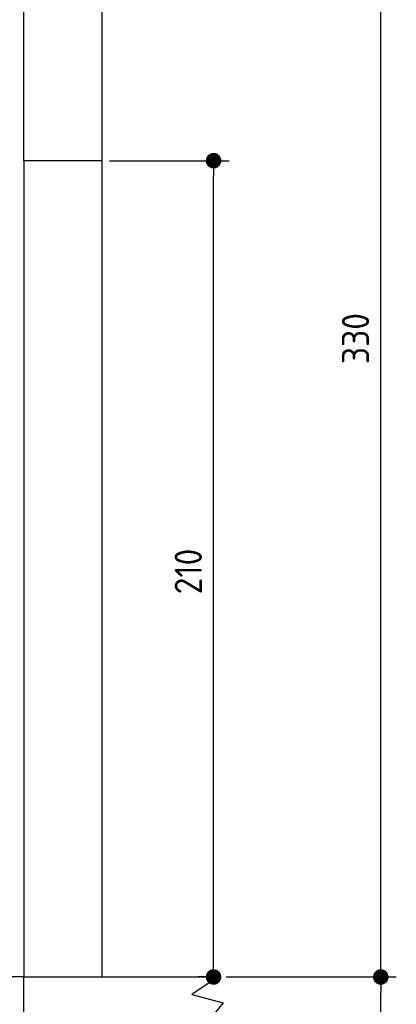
# Model space of a CAD drawing. Extents: x 562 to 7231, y 5917 to 11926.
# Tile 62 of 66: x 6262 to 7231, y 8046 to 10579. Entities that reach past the tile are written whole.
import ezdxf

# ---------------------------------------------------------------- set-up
doc = ezdxf.new("R2010")
doc.units = 0
doc.layers.get('0').update_dxf_attribs({"linetype": 'CONTINUOUS'})
doc.layers.get('DEFPOINTS').update_dxf_attribs({"linetype": 'CONTINUOUS'})
for name, color, linetype in [('4', 3, 'CONTINUOUS'), ('5', 3, 'CONTINUOUS'), ('AM_5', 3, 'CONTINUOUS')]:
    doc.layers.add(name, color=color, linetype=linetype)
doc.styles.get("Standard").update_dxf_attribs({"font": 'ISOCP.SHX'})
doc.dimstyles.get("Standard").update_dxf_attribs({"dimtxt": 50, "dimasz": 100, "dimexe": 0.18, "dimexo": 0.0625, "dimgap": 15, "dimtad": 1, "dimlfac": 0.1, "dimzin": 0, "dimcen": 0.09, "dimazin": 3, "dimtfac": 1, "dimtofl": 0, "dimtmove": 0, "dimatfit": 3})

# ---------------------------------------------------------------- blocks, each defined once
blk = doc.blocks.new('PUNKT')
at = {"layer": '4', "color": 0, "linetype": 'BYBLOCK'}
blk.add_line((-0.5, 0), (-1, 0), dxfattribs=at)
at = {"layer": '4', "color": 0, "linetype": 'BYBLOCK', "const_width": 0.5}
blk.add_lwpolyline([(-0.25, 0, 1), (0.25, 0, 1)], format="xyb", close=True, dxfattribs=at)
blk = doc.blocks.new('*U50')
at = {"layer": '4', "color": 2}
blk.add_text('175', height=70, rotation=90, dxfattribs=at).set_placement((7161, 7173))
blk = doc.blocks.new('*D4')
at = {"layer": '4'}
for p, q in [((6792.8, 8115.9), (7231, 8115.9)), ((7191, 6405.9), (7191, 8075.9)), ((6292.8, 6365.9), (7231, 6365.9))]:
    blk.add_line(p, q, dxfattribs=at)
at = {"layer": 'DEFPOINTS', "color": 0}
for p in [(6772.8, 8115.9), (7191, 8115.9), (6272.8, 6365.9)]:
    blk.add_point(p, dxfattribs=at)
blk.add_blockref('*U50', (0, 0))
at = {"layer": '4', "xscale": 40, "yscale": 40, "zscale": 40}
for p, rotation in [((7191, 8115.9), 90), ((7191, 6365.9), 270)]:
    blk.add_blockref('PUNKT', p, dxfattribs=dict(at, rotation=rotation))
blk = doc.blocks.new('*U23')
at = {"layer": '4', "color": 2}
blk.add_text('330', height=70, rotation=90, dxfattribs=at).set_placement((7161, 9692.4))
blk = doc.blocks.new('*D5')
at = {"layer": '4'}
for p, q in [((6292.8, 11415.9), (7231, 11415.9)), ((7191, 8155.9), (7191, 11375.9)), ((6792.8, 8115.9), (7231, 8115.9))]:
    blk.add_line(p, q, dxfattribs=at)
blk.add_blockref('*U23', (0, 0))
at = {"layer": '4', "xscale": 40, "yscale": 40, "zscale": 40}
for p, rotation in [((7191, 11415.9), 90), ((7191, 8115.9), 270)]:
    blk.add_blockref('PUNKT', p, dxfattribs=dict(at, rotation=rotation))
blk = doc.blocks.new('*U31')
at = {"layer": 'AM_5', "color": 2}
blk.add_text('210', height=70, rotation=90, dxfattribs=at).set_placement((6730.7, 9100.3))
blk = doc.blocks.new('*D13')
at = {"layer": 'AM_5'}
for p, q in [((6492.8, 10215.9), (6800.7, 10215.9)), ((6760.7, 8155.9), (6760.7, 10175.9)), ((6752.8, 8115.9), (6720.7, 8115.9))]:
    blk.add_line(p, q, dxfattribs=at)
at = {"layer": 'DEFPOINTS', "color": 0}
for p in [(6472.8, 10215.9), (6760.7, 10215.9), (6772.8, 8115.9)]:
    blk.add_point(p, dxfattribs=at)
blk.add_blockref('*U31', (0, 0))
at = {"layer": 'AM_5', "xscale": 40, "yscale": 40, "zscale": 40}
for p, rotation in [((6760.7, 10215.9), 90), ((6760.7, 8115.9), 270)]:
    blk.add_blockref('PUNKT', p, dxfattribs=dict(at, rotation=rotation))

msp = doc.modelspace()

# ---------------------------------------------------------------- linework, layer by layer
for p, q in [((6472.775, 11615.902), (6472.775, 10215.902)), ((6272.775, 10215.902), (6272.775, 11415.902)), ((6472.775, 10215.902), (6272.775, 10215.902)), ((6272.775, 10215.902), (6272.775, 8115.902)), ((6472.775, 10215.902), (6472.775, 8115.902)), ((6272.775, 6365.902), (6272.775, 8115.902)), ((6272.775, 8115.902), (6772.775, 8115.902)), ((6772.775, 8115.902), (6704.421, 8071.139)), ((6704.421, 8071.139), (6785.373, 8049.505)), ((6785.373, 8049.505), (6755.252, 8012.821))]:
    msp.add_line(p, q)
at = {"layer": '5'}
msp.add_line((6272.775, 8115.902), (872.775, 8115.902), dxfattribs=at)

# ---------------------------------------------------------------- dimensions: what is measured, and where the dimension line sits
at = {"layer": '4'}
for base, p1, p2, picture, middle in [((7190.953, 11415.902), (6772.775, 8115.902), (6272.775, 11415.902), '*D5', (7125.953, 9765.902)), ((7190.953, 8115.902), (6272.775, 6365.902), (6772.775, 8115.902), '*D4', (7125.953, 7240.902))]:
    dim = msp.add_linear_dim(base=base, p1=p1, p2=p2, angle=90, dimstyle='Standard', dxfattribs=at)
    dim.commit()
    dim.dimension.update_dxf_attribs({"geometry": picture, "text_midpoint": middle})
at = {"layer": 'AM_5'}
dim = msp.add_linear_dim(base=(6760.722, 10215.902), p1=(6772.775, 8115.902), p2=(6472.775, 10215.902), angle=90, dimstyle='Standard', dxfattribs=at)
dim.commit()
dim.dimension.update_dxf_attribs({"geometry": '*D13', "text_midpoint": (6695.716, 9165.902)})

doc.saveas('drawing.dxf')
